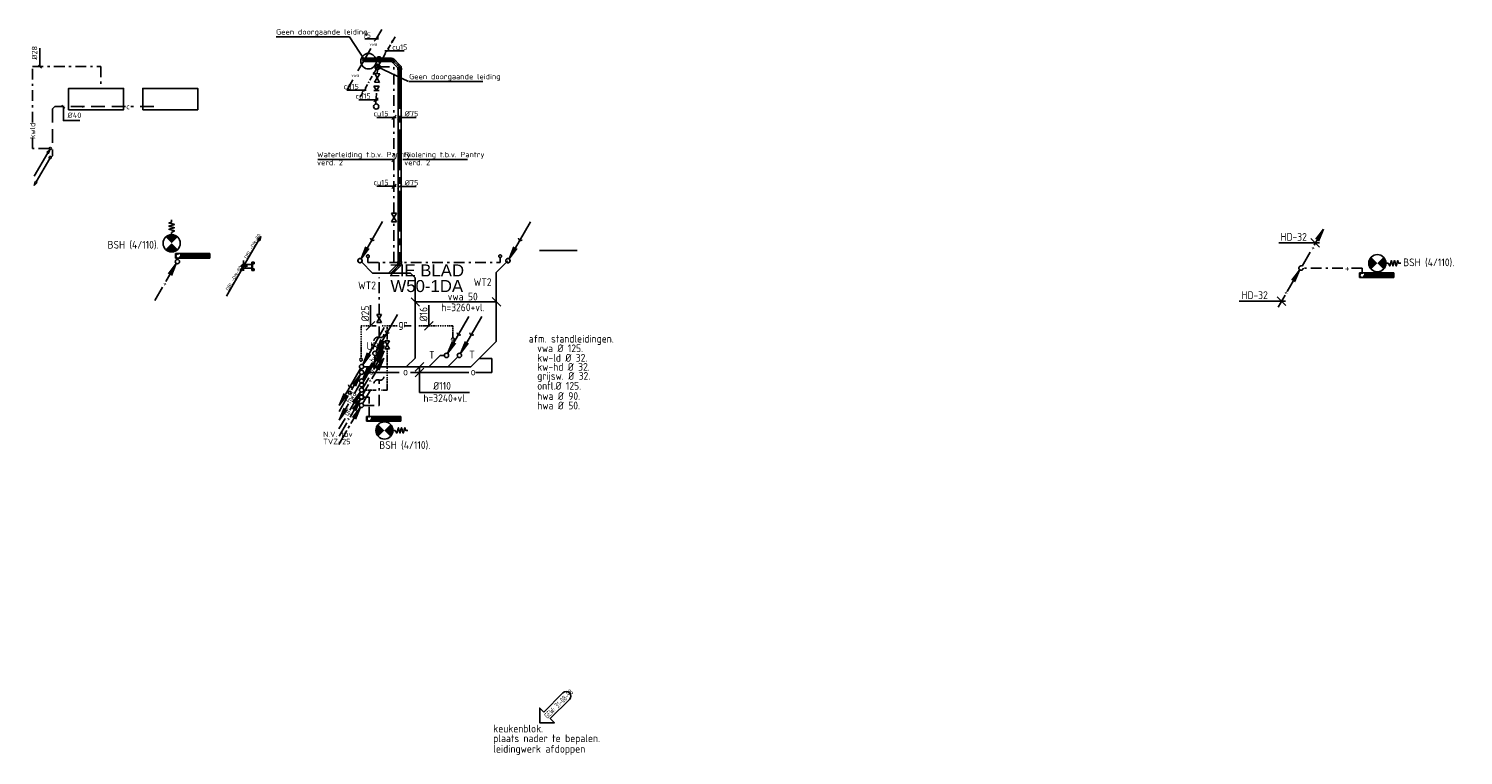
# Model space of a CAD drawing. Header units: millimetres. Extents: x -63669 to 19810, y 5754 to 49638.
# Tile 8 of 16: x -63669 to -30216, y 32710 to 49638. Entities that reach past the tile are written whole.
import ezdxf
from ezdxf.enums import TextEntityAlignment as Align

# ---------------------------------------------------------------- set-up
doc = ezdxf.new("R2010")
doc.units = ezdxf.units.MM
doc.header["$LTSCALE"] = 50
for name, pattern in [('2322109', [10, 5, -2, 1, -2]), ('2322110', [10, 5, -1, 1, -1, 1, -1]), ('CENTER2', [28.575, 19.05, -3.175, 3.175, -3.175]), ('DASHED2', [9.525, 6.35, -3.175]), ('HIDDEN2', [4.7625, 3.175, -1.5875]), ('KOUDWATER', [8.4, 4.8, -1.2, 1.2, -1.2]), ('KOUDWATERTAP', [1.1, 0.5, -0.25, 0.1, -0.25]), ('KW', [7, 4, -1, 1, -1]), ('WARMWATERTAP', [1.45, 0.5, -0.25, 0.1, -0.25, 0.1, -0.25])]:
    doc.linetypes.add(name, pattern=pattern)
for name, color, linetype in [('50', 3, 'Continuous'), ('51', 6, 'Continuous'), ('51-LEIDING', 3, 'Continuous'), ('52', 3, 'Continuous'), ('52-KOUD', 3, 'KOUDWATERTAP'), ('54', 3, 'Continuous'), ('60-CV', 3, 'Continuous'), ('Bestaande grijswater', 102, 'KOUDWATERTAP'), ('COMPUTAIR', 7, 'Continuous'), ('SPARINGEN-W', 7, 'Continuous'), ('SYM-W', 7, 'Continuous'), ('WL$1----_BOUWKUNDIG', 11, 'Continuous'), ('WL522---_VWA', 2, 'Continuous'), ('WL5232--', 192, 'Continuous'), ('WL524---_D', 192, 'Continuous'), ('WL524---_HARTLIJN', 7, 'Continuous'), ('WL531---', 132, 'Continuous'), ('WL5310--_KW', 2, 'KOUDWATER'), ('WL5310--Bestaande_KW', 180, 'KOUDWATERTAP'), ('WL532---', 12, 'Continuous'), ('WL532---_DBL', 6, 'Continuous'), ('WL532---_KW-LD', 5, 'KW'), ('WL550---_SYMBOOL', 2, 'Continuous'), ('WL5501--_GKW-A', 4, 'Continuous'), ('WL561---', 10, 'Continuous'), ('WL561---_PIJL-A', 1, 'Continuous'), ('WL561---_PIJL-R', 5, 'HIDDEN2'), ('WL5611--_CV-A', 3, 'Continuous'), ('WL5623--_COND', 2, 'DASHED2'), ('WM5232--', 2, 'Continuous'), ('WM524---', 2, 'Continuous'), ('WM530---_MATEN-B', 7, 'Continuous'), ('WM531---', 2, 'Continuous'), ('WM560---_MATEN-B', 1, 'Continuous'), ('WT531---_CODE', 1, 'Continuous'), ('WT562---_CODE', 2, 'Continuous')]:
    doc.layers.add(name, color=color, linetype=linetype)
doc.styles.add('BURO-018', font='ISO96.shx', dxfattribs={"height": 90})
doc.styles.add('BURO-025', font='ISO96.shx', dxfattribs={"height": 125})
doc.styles.add('ISO', font='ISO.SHX')
doc.styles.add('MAATVOERING', font='ISO')
doc.styles.add('SA-BEMATEN', font='iso.shx')
doc.styles.get("Standard").update_dxf_attribs({"font": 'ARIAL.TTF'})
doc.styles.add('VORMTXT', font='ISO.SHX', dxfattribs={"width": 0.65})

# ---------------------------------------------------------------- blocks, each defined once
blk = doc.blocks.new('*X18')
at = {"color": 0}
for p, q in [((29158, 61986), (29262, 62089)), ((29158, 61999), (29248, 62089)), ((29158, 62013), (29235, 62089)), ((29158, 62026), (29222, 62089)), ((29158, 62040), (29208, 62089)), ((29158, 62053), (29195, 62089)), ((29158, 62067), (29181, 62089)), ((29158, 62080), (29168, 62089)), ((29158, 61972), (29268, 62082)), ((29158, 61959), (29268, 62069)), ((29158, 61945), (29268, 62055)), ((29158, 61932), (29268, 62042)), ((29158, 61918), (29268, 62028)), ((29158, 61905), (29268, 62015)), ((29158, 61891), (29268, 62001)), ((29158, 61878), (29268, 61988)), ((29158, 61865), (29268, 61975)), ((29158, 61851), (29268, 61961)), ((29158, 61838), (29268, 61948)), ((29158, 61824), (29268, 61934)), ((29158, 61811), (29268, 61921)), ((29158, 61797), (29268, 61907)), ((29158, 61784), (29268, 61894)), ((29158, 61770), (29268, 61880)), ((29158, 61757), (29268, 61867)), ((29158, 61743), (29268, 61853)), ((29158, 61730), (29268, 61840)), ((29158, 61716), (29268, 61826)), ((29158, 61703), (29268, 61813)), ((29158, 61689), (29268, 61799)), ((29158, 61676), (29268, 61786)), ((29158, 61662), (29268, 61772)), ((29158, 61649), (29268, 61759)), ((29158, 61636), (29268, 61746)), ((29158, 61622), (29268, 61732)), ((29158, 61609), (29268, 61719)), ((29158, 61595), (29268, 61705)), ((29158, 61582), (29268, 61692)), ((29158, 61568), (29268, 61678)), ((29158, 61555), (29268, 61665)), ((29158, 61541), (29268, 61651)), ((29158, 61528), (29268, 61638)), ((29158, 61514), (29268, 61624)), ((29158, 61501), (29268, 61611)), ((29158, 61487), (29268, 61597)), ((29158, 61474), (29268, 61584)), ((29158, 61460), (29268, 61570)), ((29158, 61447), (29268, 61557)), ((29158, 61433), (29268, 61543)), ((29158, 61420), (29268, 61530)), ((29168, 61416), (29268, 61517)), ((29182, 61416), (29268, 61503)), ((29195, 61416), (29268, 61490)), ((29209, 61416), (29268, 61476)), ((29222, 61416), (29268, 61463)), ((29236, 61416), (29268, 61449)), ((29249, 61416), (29268, 61436)), ((29263, 61416), (29268, 61422))]:
    blk.add_line(p, q, dxfattribs=at)
blk = doc.blocks.new('W3-44')
at = {"layer": '54', "color": 2, "const_width": 2}
for points in [[(1.29, 0.71, 0.414214), (1.29, -0.71, 1)], [(2.71, -0.71, 0.414214), (2.71, 0.71, 1)]]:
    blk.add_lwpolyline(points, format="xyb", dxfattribs=at)
at = {"layer": '54', "color": 7}
blk.add_lwpolyline([(4, 0), (4.5, 0), (4.88, -0.63), (5.26, 0.63), (5.63, -0.63), (6.01, 0.63), (6.39, -0.63), (6.77, 0.63), (6.96, 0), (7.46, 0)], dxfattribs=at)
at = {"layer": '54', "color": 2}
blk.add_circle((2, 0), 2, dxfattribs=at)
blk = doc.blocks.new('PA')
at = {"layer": 'WL532---_KW-LD', "color": 7, "linetype": 'Continuous'}
blk.add_line((0, 0), (200, 346), dxfattribs=at)
at = {"layer": 'WL532---_KW-LD', "color": 7}
for p, q in [((162, 311), (200, 346)), ((200, 346), (171, 306)), ((200, 346), (179, 301)), ((200, 346), (188, 296)), ((162, 311), (188, 296))]:
    blk.add_line(p, q, dxfattribs=at)
blk = doc.blocks.new('014')
at = {"layer": '52', "color": 1, "linetype": 'Continuous'}
for p, q in [((-2.44, -4.22), (-0.25, -0.43)), ((-2.08, -2.82), (-0.25, -0.43)), ((-1.4, -3.22), (-0.25, -0.43)), ((-5.25, -9.09), (-3.38, -5.85)), ((-3.06, -5.3), (-2.75, -4.76))]:
    blk.add_line(p, q, dxfattribs=at)
blk.add_circle((0, 0), 0.5, dxfattribs=at)
blk = doc.blocks.new('030')
at = {"layer": '51', "color": 1, "linetype": 'Continuous'}
for p in [(5.25, 9.09), (1.4, 3.22), (2.08, 2.82)]:
    blk.add_line(p, (0.25, 0.43), dxfattribs=at)
blk.add_circle((0, 0), 0.5, dxfattribs=at)
blk.add_arc((3.03, 5.25), 0.567, 178.0725, 301.9275, dxfattribs=at)
blk = doc.blocks.new('SJE')
at = {"color": 2}
for centre, radius, start, end in [((-0.87, -0.3), 0.925, 279.7647, 19.0177), ((0.79, 0.27), 0.837, 92.169, 198.6236)]:
    blk.add_arc(centre, radius, start, end, dxfattribs=at)
blk = doc.blocks.new('027')
at = {"layer": '51', "color": 1, "linetype": 'Continuous'}
for p, q in [((5.26, 9.1), (3.14, 5.44)), ((3.42, 6.72), (5.26, 9.1)), ((4.1, 6.32), (5.26, 9.1)), ((2.39, 4.14), (0.25, 0.43))]:
    blk.add_line(p, q, dxfattribs=at)
for centre, radius in [((2.76, 4.77), 0.35), ((0, 0), 0.5)]:
    blk.add_circle(centre, radius, dxfattribs=at)
blk = doc.blocks.new('029')
at = {"layer": '51', "color": 1, "linetype": 'Continuous'}
for p in [(-0.25, -0.43), (-4.1, -6.31), (-3.42, -6.7)]:
    blk.add_line(p, (-5.25, -9.09), dxfattribs=at)
blk.add_circle((0, 0), 0.5, dxfattribs=at)
blk.add_arc((-2.47, -4.27), 0.567, 178.0725, 301.9275, dxfattribs=at)
blk = doc.blocks.new('031')
at = {"layer": '51', "linetype": 'Continuous'}
for name in ['030', '029']:
    blk.add_blockref(name, (0, 0), dxfattribs=at)
blk = doc.blocks.new('113')
at = {"layer": '52', "color": 1, "linetype": 'Continuous'}
for p, q in [((2.47, 4.28), (5.25, 9.09)), ((3.42, 6.7), (5.25, 9.09)), ((4.1, 6.31), (5.25, 9.09)), ((0.25, 0.43), (1.71, 2.96))]:
    blk.add_line(p, q, dxfattribs=at)
blk.add_circle((0, 0), 0.5, dxfattribs=at)
at = {"layer": '52', "color": 7, "style": 'ISO', "width": 0.75}
blk.add_text('+', height=1.5, rotation=61.3721, dxfattribs=at).set_placement((2.41, 3.14))
blk = doc.blocks.new('032')
at = {"layer": '50', "color": 1, "linetype": 'Continuous'}
for p, q in [((-0.25, -0.43), (-1.67, -2.89)), ((-3.06, -5.3), (-5.25, -9.09)), ((-4.1, -6.31), (-5.25, -9.09)), ((-3.42, -6.7), (-5.25, -9.09))]:
    blk.add_line(p, q, dxfattribs=at)
blk.add_circle((0, 0), 0.5, dxfattribs=at)
at = {"layer": '50', "color": 7, "style": 'ISO', "width": 0.7}
blk.add_text('hwa', height=1.5, rotation=61.3721, dxfattribs=at).set_placement((-2.48, -5.35))
blk = doc.blocks.new('033')
at = {"layer": '50', "color": 1, "linetype": 'Continuous'}
for p, q in [((5.25, 9.09), (3.8, 6.58)), ((2.44, 4.22), (0.25, 0.43)), ((1.4, 3.22), (0.25, 0.43)), ((2.08, 2.82), (0.25, 0.43))]:
    blk.add_line(p, q, dxfattribs=at)
blk.add_circle((0, 0), 0.5, dxfattribs=at)
at = {"layer": '50', "color": 7, "style": 'ISO', "width": 0.7}
blk.add_text('hwa', height=1.5, rotation=59.4545, dxfattribs=at).set_placement((3.04, 4.13))
blk = doc.blocks.new('034')
at = {"layer": '50', "linetype": 'Continuous'}
for name in ['033', '032']:
    blk.add_blockref(name, (0, 0), dxfattribs=at)
blk = doc.blocks.new('026')
at = {"layer": '51', "color": 1, "linetype": 'Continuous'}
for p, q in [((-0.25, -0.43), (-2.36, -4.09)), ((-2.08, -2.82), (-0.25, -0.43)), ((-1.4, -3.22), (-0.25, -0.43)), ((-3.11, -5.39), (-5.26, -9.1))]:
    blk.add_line(p, q, dxfattribs=at)
for centre, radius in [((0, 0), 0.5), ((-2.75, -4.77), 0.35)]:
    blk.add_circle(centre, radius, dxfattribs=at)
blk = doc.blocks.new('GR')
at = {"layer": '52', "color": 1, "linetype": 'Continuous'}
for p, q in [((277, 480), (525, 909)), ((342, 670), (525, 909)), ((410, 631), (525, 909)), ((25, 43), (166, 287)), ((-275, -472), (-27, -42)), ((-210, -281), (-27, -42)), ((-142, -320), (-27, -42)), ((-527, -908), (-386, -664))]:
    blk.add_line(p, q, dxfattribs=at)
blk.add_circle((0, 0), 50, dxfattribs=at)
at = {"layer": '52', "color": 7, "style": 'ISO', "width": 0.75}
for p in [(238, 335), (-314, -616)]:
    blk.add_text('gr', height=150, rotation=61.3721, dxfattribs=at).set_placement(p)
blk = doc.blocks.new('A$C179D0B51')
at = {"layer": 'SPARINGEN-W', "color": 2}
blk.add_lwpolyline([(95, 245), (0, 340), (0, 0), (340, 0), (245, 95), (692, 541, 1), (541, 692)], format="xyb", close=True, dxfattribs=at)
at = {"layer": 'SPARINGEN-W', "color": 2, "style": 'VORMTXT', "width": 0.65}
blk.add_text('GEW: 31-08-98', height=131.25, rotation=45, dxfattribs=at).set_placement((182, 85))
blk = doc.blocks.new('A$C0FB63A1E')
blk.add_blockref('A$C179D0B51', (0, 0))
blk = doc.blocks.new('3-01')
at = {"layer": 'SYM-W', "color": 2}
for p, q in [((-2.5, 1.5), (-2.5, -1.5)), ((-2.5, 1.5), (2.5, -1.5)), ((2.5, 1.5), (-2.5, -1.5)), ((2.5, 1.5), (2.5, -1.5))]:
    blk.add_line(p, q, dxfattribs=at)
blk = doc.blocks.new('W3-01A')
at = {"layer": 'SYM-W', "linetype": 'Continuous', "xscale": 0.75, "yscale": 0.75, "zscale": 0.75}
blk.add_blockref('3-01', (0, 0), dxfattribs=at)
blk = doc.blocks.new('A$C69B00BF0')
at = {"layer": 'WL5310--_KW', "linetype": 'Continuous', "xscale": 50, "yscale": 50, "zscale": 50, "rotation": 270}
blk.add_blockref('W3-01A', (56, 94), dxfattribs=at)
blk = doc.blocks.new('A$C4C584AB1')
at = {"layer": 'SYM-W', "color": 7}
for p, q in [((200, 115), (0, 315)), ((2092, 116), (1892, 316))]:
    blk.add_line(p, q, dxfattribs=at)
at = {"layer": 'WL5501--_GKW-A', "color": 7}
blk.add_line((98, 216), (1991, 216), dxfattribs=at)
at = {"layer": 'WL5501--_GKW-A', "color": 7, "style": 'ISO'}
for s, p in [('vwa 50', (855, 251)), ('h=3260+vl.', (707, 0))]:
    blk.add_text(s, height=180, dxfattribs=at).set_placement(p)
blk = doc.blocks.new('A$C396373C6')
at = {"layer": 'SYM-W', "color": 7}
for p, q in [((200, 920), (0, 720)), ((200, 789), (0, 589))]:
    blk.add_line(p, q, dxfattribs=at)
at = {"layer": 'WL5501--_GKW-A', "color": 7}
for q in [(100, 819), (1265, 224)]:
    blk.add_line((100, 224), q, dxfattribs=at)
at = {"layer": 'WL5501--_GKW-A', "color": 7, "style": 'ISO'}
for s, p in [('%%c110', (419, 286)), ('h=3240+vl.', (189, 0))]:
    blk.add_text(s, height=180, dxfattribs=at).set_placement(p)
blk = doc.blocks.new('CVAP11')
blk.add_line((-7.5, -12.99), (-1.17, -2.03))
blk.add_lwpolyline([(-1.59, -1.78), (-0.75, -2.27), (-0.25, -0.43)], close=True)
blk.add_circle((0, 0), 0.5)
at = {"color": 2, "style": 'MAATVOERING', "flags": 8}
blk.add_attdef('PIJL_BEN', (-12.64, -13.12), '', height=1, rotation=360, dxfattribs=at)
blk = doc.blocks.new('CVRP11')
blk.add_line((-0.25, -0.43), (-6.58, -11.4))
blk.add_lwpolyline([(-6.16, -11.64), (-7, -11.15), (-7.5, -12.99)], close=True)
blk.add_circle((0, 0), 0.5)
at = {"color": 2, "style": 'MAATVOERING', "flags": 8}
blk.add_attdef('PIJL_BEN', text='', height=1, dxfattribs=at).set_placement((-8, -13), align=Align.RIGHT)
blk = doc.blocks.new('ASP_WZ')
at = {"const_width": 24.5}
blk.add_lwpolyline([(-12.75, 0, 1), (12.75, 0, 1)], format="xyb", close=True, dxfattribs=at)
blk = doc.blocks.new('MVLINE')
blk.add_line((35, -35), (-35, 35))
blk = doc.blocks.new('LDV2')
at = {"color": 0, "linetype": 'Continuous'}
for p, q in [((-0.25, -0.43), (-2.5, -4.33)), ((-4.5, -7.79), (-6.75, -11.69))]:
    blk.add_line(p, q, dxfattribs=at)
blk.add_lwpolyline([(-6.75, -11.69, 0, 1, 0), (-5.5, -9.53, 1, 1, 0)], format="xyseb", dxfattribs=at)
blk.add_circle((0, 0), 0.5, dxfattribs=at)
at = {"color": 0, "linetype": 'Continuous', "style": 'BURO-018'}
blk.add_attdef('LD_TEXT1', text='', height=1.8, dxfattribs=at).set_placement((-3.5, -6.06), align=Align.MIDDLE)
blk = doc.blocks.new('BOILER')
for p, q in [((0.354, 0.354), (0.354, 0.354, 1)), ((-0.354, -0.354), (-0.354, -0.354, 1))]:
    blk.add_line(p, q)
for centre in [(0, 0), (0, 0, 1)]:
    blk.add_circle(centre, 0.5)
at = {"color": 0, "linetype": 'Continuous', "style": 'BURO-018', "flags": 1}
blk.add_attdef('CV_MATCODE', (0, 0), '', height=1.8, dxfattribs=at)
blk = doc.blocks.new('LDV4109')
at = {"color": 0, "linetype": 'Continuous'}
for p, q in [((-3, -5.2), (-2.06, -3.57)), ((-1.69, -2.92), (-1.5, -2.6)), ((-1.13, -1.95), (-0.25, -0.43)), ((-6.75, -11.69), (-5.81, -10.07)), ((-5.44, -9.42), (-5.25, -9.09)), ((-4.88, -8.44), (-3.94, -6.82)), ((-3.56, -6.17), (-3.38, -5.85))]:
    blk.add_line(p, q, dxfattribs=at)
blk.add_lwpolyline([(-0.25, -0.43, 0, 1, 0), (-1.5, -2.6, 1, 1, 0)], format="xyseb", dxfattribs=at)
blk.add_circle((0, 0), 0.5, dxfattribs=at)
blk = doc.blocks.new('LDV1109')
at = {"color": 0, "linetype": 'Continuous'}
for p, q in [((5.87, 10.18), (6.75, 11.69)), ((3.44, 5.95), (3.62, 6.28)), ((4, 6.93), (4.94, 8.55)), ((5.31, 9.2), (5.5, 9.53)), ((0.25, 0.43), (1.19, 2.06)), ((1.56, 2.71), (1.75, 3.03)), ((2.12, 3.68), (3.06, 5.3))]:
    blk.add_line(p, q, dxfattribs=at)
blk.add_lwpolyline([(6.75, 11.69, 0, 1, 0), (5.5, 9.53, 1, 1, 0)], format="xyseb", dxfattribs=at)
blk.add_circle((0, 0), 0.5, dxfattribs=at)
blk = doc.blocks.new('LDV3')
at = {"color": 0, "linetype": 'Continuous'}
for p, q in [((4.5, 7.79), (6.75, 11.69)), ((0.25, 0.43), (2.5, 4.33))]:
    blk.add_line(p, q, dxfattribs=at)
blk.add_lwpolyline([(0.25, 0.43, 0, 1, 0), (1.5, 2.6, 1, 1, 0)], format="xyseb", dxfattribs=at)
blk.add_circle((0, 0), 0.5, dxfattribs=at)
at = {"color": 0, "linetype": 'Continuous', "style": 'BURO-018'}
blk.add_attdef('LD_TEXT1', text='', height=1.8, dxfattribs=at).set_placement((3.5, 6.06), align=Align.MIDDLE)
blk = doc.blocks.new('3048301')
at = {"color": 0, "linetype": 'Continuous'}
for p, q in [((-2.5, 1.5), (2.5, -1.5)), ((-2.5, -1.5), (-2.5, 1.5)), ((2.5, 1.5), (-2.5, -1.5)), ((2.5, -1.5), (2.5, 1.5))]:
    blk.add_line(p, q, dxfattribs=at)
at = {"color": 0, "linetype": 'Continuous', "style": 'BURO-018', "flags": 1}
blk.add_attdef('CV_MATCODE', (0, 0), '', height=1.8, dxfattribs=at)
blk = doc.blocks.new('*U52', base_point=(-56317, 46171))
at = {"color": 0, "linetype": 'Continuous'}
for p, q in [((-56392, 46171), (-56719, 46171)), ((-56392, 46171), (-56267, 46171)), ((-56267, 46221), (-56367, 46121))]:
    blk.add_line(p, q, dxfattribs=at)
at = {"color": 0, "linetype": 'Continuous', "style": 'BURO-025'}
blk.add_text('cu15', height=125, dxfattribs=at).set_placement((-56442, 46196), align=Align.RIGHT)
blk = doc.blocks.new('*U53')
at = {"color": 0, "ltscale": 10}
for p, q in [((-39, 84), (-39, 40)), ((39, 84), (-39, 84)), ((-39, 40), (-38, 38)), ((39, 40), (-39, 40)), ((-38, 33), (-38, 38)), ((-38, 23), (-38, 33)), ((-38, 15), (-38, 23)), ((-38, 12), (-38, 15)), ((39, 40), (38, 38)), ((38, 33), (38, 38)), ((38, 23), (38, 33)), ((38, 15), (38, 23)), ((38, 12), (38, 15)), ((39, 84), (39, 40))]:
    blk.add_line(p, q, dxfattribs=at)
blk.add_arc((0, 0), 39.4, 90.18, 90, dxfattribs=at)
at = {"layer": 'WL524---_HARTLIJN', "linetype": 'CENTER2'}
for p in [(0, 40), (0, 0)]:
    blk.add_line(p, (0, 38), dxfattribs=at)
blk.add_circle((0, 0), 0.075, dxfattribs=at)
at = {"layer": 'WL524---_D', "color": 1, "linetype": '2322109', "style": 'BURO-018'}
blk.add_attdef('POSNR', text='', height=90, dxfattribs=at).set_placement((0, 0), align=Align.MIDDLE)
blk = doc.blocks.new('*U54')
at = {"color": 0, "ltscale": 10}
for p, q in [((0, 38), (544, 38)), ((0, -38), (544, -38))]:
    blk.add_line(p, q, dxfattribs=at)
at = {"layer": 'WL524---_HARTLIJN', "linetype": 'CENTER2'}
blk.add_line((0, 0), (588, 0), dxfattribs=at)
at = {"layer": 'WL524---_D', "color": 1, "linetype": '2322109', "style": 'BURO-018'}
blk.add_attdef('POSNR', text='', height=90, dxfattribs=at).set_placement((0, 0), align=Align.MIDDLE)
blk = doc.blocks.new('*U55')
at = {"color": 0, "ltscale": 10}
for p, q in [((-65, 39), (-21, 39)), ((-65, 39), (-65, -39)), ((-21, 39), (-19, 38)), ((-21, 39), (-21, -39)), ((-13, -43), (43, 13)), ((43, 13), (40, 13)), ((74, -18), (43, 13)), ((-65, -39), (-21, -39)), ((-21, -39), (-19, -38)), ((-13, -43), (-13, -40)), ((18, -74), (-13, -43)), ((18, -74), (74, -18))]:
    blk.add_line(p, q, dxfattribs=at)
for radius in [83.7, 8.67]:
    blk.add_arc((-19, -46), radius, 45, 90, dxfattribs=at)
at = {"layer": 'WL524---_HARTLIJN', "linetype": 'CENTER2'}
for p, q in [((-21, 0), (-19, 0)), ((15, -15), (14, -14))]:
    blk.add_line(p, q, dxfattribs=at)
blk.add_arc((-19, -46), 46.2, 45, 90, dxfattribs=at)
at = {"layer": 'WL524---_D', "color": 1, "linetype": '2322109', "style": 'BURO-018'}
blk.add_attdef('POSNR', text='', height=90, dxfattribs=at).set_placement((0, 0), align=Align.MIDDLE)
blk = doc.blocks.new('*U56')
at = {"layer": 'WM524---', "color": 0, "ltscale": 10}
for p, q in [((-50, -50), (50, 50)), ((-50, 0), (387, 0))]:
    blk.add_line(p, q, dxfattribs=at)
at = {"layer": 'WM524---', "color": 0, "linetype": '2322109', "style": 'BURO-025'}
blk.add_text('%%c75', height=125, dxfattribs=at).set_placement((119, 25))
blk = doc.blocks.new('*U57', base_point=(-56425, 48730))
at = {"color": 0, "linetype": 'Continuous'}
for p, q in [((-56375, 48780), (-56475, 48680)), ((-56350, 48730), (-56475, 48730)), ((-56350, 48730), (-56024, 48730))]:
    blk.add_line(p, q, dxfattribs=at)
at = {"color": 0, "linetype": 'Continuous', "style": 'BURO-025'}
blk.add_text('cu15', height=125, dxfattribs=at).set_placement((-56300, 48755))
blk = doc.blocks.new('*U58', base_point=(-56687, 49009))
at = {"color": 0, "linetype": 'Continuous'}
for p, q in [((-56762, 49009), (-56955, 49009)), ((-56762, 49009), (-56637, 49009)), ((-56637, 49059), (-56737, 48959))]:
    blk.add_line(p, q, dxfattribs=at)
at = {"color": 0, "linetype": 'Continuous', "style": 'BURO-025'}
blk.add_text('75', height=125, dxfattribs=at).set_placement((-56812, 49034), align=Align.RIGHT)
blk = doc.blocks.new('*U59')
at = {"color": 0, "ltscale": 10}
for p, q in [((0, 38), (160, 38)), ((0, -37), (160, -37))]:
    blk.add_line(p, q, dxfattribs=at)
at = {"layer": 'WL524---_HARTLIJN', "linetype": 'CENTER2'}
blk.add_line((0, 0), (204, 0), dxfattribs=at)
at = {"layer": 'WL524---_D', "color": 1, "linetype": '2322109', "style": 'BURO-018'}
blk.add_attdef('POSNR', text='', height=90, dxfattribs=at).set_placement((0, 0), align=Align.MIDDLE)
blk = doc.blocks.new('*U60')
at = {"color": 0, "ltscale": 10}
for p, q in [((-65, 39), (-21, 39)), ((-65, 39), (-65, -39)), ((-21, 39), (-19, 37)), ((-21, 39), (-21, -39)), ((-13, -43), (43, 13)), ((43, 13), (40, 13)), ((74, -18), (43, 13)), ((-65, -39), (-21, -39)), ((-21, -39), (-19, -37)), ((-13, -43), (-13, -40)), ((18, -74), (-13, -43)), ((18, -74), (74, -18))]:
    blk.add_line(p, q, dxfattribs=at)
for radius in [83.7, 8.67]:
    blk.add_arc((-19, -46), radius, 45, 90, dxfattribs=at)
at = {"layer": 'WL524---_HARTLIJN', "linetype": 'CENTER2'}
for p, q in [((-21, 0), (-19, 0)), ((15, -15), (14, -14))]:
    blk.add_line(p, q, dxfattribs=at)
blk.add_arc((-19, -46), 46.2, 45, 90, dxfattribs=at)
at = {"layer": 'WL524---_D', "color": 1, "linetype": '2322109', "style": 'BURO-018'}
blk.add_attdef('POSNR', text='', height=90, dxfattribs=at).set_placement((0, 0), align=Align.MIDDLE)
blk = doc.blocks.new('*U61')
at = {"color": 0, "ltscale": 10}
for p, q in [((-65, 39), (-21, 39)), ((-65, 39), (-65, -39)), ((-21, 39), (-19, 38)), ((-21, 39), (-21, -39)), ((-13, -43), (43, 13)), ((43, 13), (40, 13)), ((74, -18), (43, 13)), ((-65, -39), (-21, -39)), ((-21, -39), (-19, -38)), ((-13, -43), (-13, -40)), ((18, -74), (-13, -43)), ((18, -74), (74, -18))]:
    blk.add_line(p, q, dxfattribs=at)
for radius in [83.7, 8.67]:
    blk.add_arc((-19, -46), radius, 45, 90, dxfattribs=at)
at = {"layer": 'WL524---_HARTLIJN', "linetype": 'CENTER2'}
for p, q in [((-21, 0), (-19, 0)), ((15, -15), (14, -14))]:
    blk.add_line(p, q, dxfattribs=at)
blk.add_arc((-19, -46), 46.2, 45, 90, dxfattribs=at)
at = {"layer": 'WL524---_D', "color": 1, "style": 'BURO-018'}
blk.add_attdef('POSNR', text='', height=1.8, dxfattribs=at).set_placement((0, 0), align=Align.MIDDLE)
blk = doc.blocks.new('*U62')
at = {"color": 0, "ltscale": 10}
for p, q in [((0, 38), (4506, 38)), ((0, -38), (0, 38)), ((4506, 38), (4506, -38)), ((0, -38), (4506, -38))]:
    blk.add_line(p, q, dxfattribs=at)
at = {"layer": 'WL524---_HARTLIJN', "linetype": 'CENTER2'}
blk.add_line((0, 0), (4506, 0), dxfattribs=at)
at = {"layer": 'WL524---_D', "color": 1, "style": 'BURO-018'}
blk.add_attdef('POSNR', text='', height=1.8, dxfattribs=at).set_placement((0, 0), align=Align.MIDDLE)
blk = doc.blocks.new('23222203')
at = {"color": 0, "linetype": 'Continuous'}
for p, q in [((-1.06, -1.06), (1.06, 1.06)), ((-1.06, 1.06), (1.06, -1.06))]:
    blk.add_line(p, q, dxfattribs=at)
blk.add_circle((0, 0), 1.5, dxfattribs=at)
at = {"color": 0, "linetype": 'Continuous', "style": 'BURO-018', "flags": 1}
blk.add_attdef('CV_MATCODE', (0, 0), '', height=1.8, dxfattribs=at)
blk = doc.blocks.new('23222202')
at = {"color": 0, "linetype": 'Continuous'}
blk.add_circle((0, 0), 1.5, dxfattribs=at)
at = {"color": 0, "linetype": 'Continuous', "style": 'BURO-018', "flags": 1}
blk.add_attdef('CV_MATCODE', (0, 0), '', height=1.8, dxfattribs=at)
blk = doc.blocks.new('*U74', base_point=(-58237, 14970))
at = {"color": 0, "linetype": 'Continuous'}
for p, q in [((-58312, 14970), (-58639, 14970)), ((-58312, 14970), (-58187, 14970)), ((-58187, 15020), (-58287, 14920))]:
    blk.add_line(p, q, dxfattribs=at)
at = {"color": 0, "linetype": 'Continuous', "style": 'BURO-025'}
blk.add_text('cu15', height=125, dxfattribs=at).set_placement((-58362, 14995), align=Align.RIGHT)
blk = doc.blocks.new('3048311')
at = {"color": 0, "linetype": 'Continuous'}
for p, q in [((-2.5, 1.5), (0, 0)), ((-2.5, -1.5), (-2.5, 1.5)), ((0, 0), (-2.5, -1.5)), ((0, -1.5), (0, 1.5))]:
    blk.add_line(p, q, dxfattribs=at)
at = {"color": 0, "linetype": 'Continuous', "style": 'BURO-018', "flags": 1}
blk.add_attdef('CV_MATCODE', (0, 0), '', height=1.8, dxfattribs=at)
blk = doc.blocks.new('*U75', base_point=(-58237, 14970))
at = {"color": 0, "linetype": 'Continuous'}
for p, q in [((-58312, 14970), (-58639, 14970)), ((-58312, 14970), (-58187, 14970)), ((-58187, 15020), (-58287, 14920))]:
    blk.add_line(p, q, dxfattribs=at)
at = {"color": 0, "linetype": 'Continuous', "style": 'BURO-025'}
blk.add_text('cu15', height=125, dxfattribs=at).set_placement((-58362, 14995), align=Align.RIGHT)

msp = doc.modelspace()

# ---------------------------------------------------------------- linework, layer by layer
at = {"layer": '51-LEIDING'}
for p, q in [((-59448.3, 44398.3), (-60248.3, 44398.3)), ((-60248.3, 44398.3), (-60248.3, 44288.3)), ((-60248.3, 44288.3), (-59448.3, 44288.3)), ((-60121.2, 44398.3), (-60121.2, 44288.3)), ((-59448.3, 44288.3), (-59448.3, 44398.3)), ((-31839.5, 43949.4), (-32639.5, 43949.4)), ((-32639.5, 43949.4), (-32639.5, 43839.4)), ((-32639.5, 43839.4), (-31839.5, 43839.4)), ((-32512.4, 43949.4), (-32512.4, 43839.4)), ((-31839.5, 43839.4), (-31839.5, 43949.4)), ((-54994.1, 40606.8), (-55794.1, 40606.8)), ((-55794.1, 40606.8), (-55794.1, 40496.8)), ((-55794.1, 40496.8), (-54994.1, 40496.8)), ((-55667, 40606.8), (-55667, 40496.8)), ((-54994.1, 40496.8), (-54994.1, 40606.8))]:
    msp.add_line(p, q, dxfattribs=at)
at = {"layer": '52', "color": 1, "linetype": 'Continuous'}
for p, q in [((-33693.4, 44591.2), (-33474.7, 44970.1)), ((-33658, 44731.2), (-33474.7, 44970.1)), ((-33589.9, 44691.9), (-33474.7, 44970.1)), ((-60470.6, 43746.7), (-60227, 44168.5)), ((-60410.4, 43929.6), (-60227, 44168.5)), ((-60342.3, 43890.2), (-60227, 44168.5)), ((-33974.7, 44104.1), (-33787.2, 44428.8)), ((-34323.6, 43518.2), (-34033.4, 44015.3)), ((-34216.8, 43776.4), (-34033.4, 44015.3)), ((-34148.7, 43737.1), (-34033.4, 44015.3)), ((-60727, 43302.4), (-60546.5, 43615.1)), ((-34533.4, 43149.3), (-34373.5, 43426.3)), ((-55878.3, 40910.8), (-55690.8, 41235.5)), ((-56175.9, 40589.5), (-55932.4, 41011.3)), ((-56115.8, 40772.3), (-55932.4, 41011.3)), ((-56047.7, 40733), (-55932.4, 41011.3)), ((-56432.4, 40145.2), (-56251.9, 40457.9))]:
    msp.add_line(p, q, dxfattribs=at)
for centre in [(-60202, 44211.8), (-55908.7, 41059.6), (-55907.8, 41052.8), (-55907.4, 41054.6)]:
    msp.add_circle(centre, 50, dxfattribs=at)
at = {"layer": '54', "color": 7}
for p, q in [((-33572.1, 44650.1), (-34519.9, 44650.1)), ((-34361.3, 43292.6), (-35439.2, 43292.6))]:
    msp.add_line(p, q, dxfattribs=at)
at = {"layer": 'Bestaande grijswater', "linetype": 'KOUDWATERTAP'}
for p, q in [((-55916.6, 42715.1), (-55563.8, 42715.1)), ((-55916.6, 41955.3), (-55916.6, 42715.1)), ((-55427.1, 42715.1), (-55073, 42715.1)), ((-55307.4, 42367.6), (-55307.4, 42715.1)), ((-54902.8, 42715.1), (-54738.4, 42715.1)), ((-54569.9, 42715.1), (-53778, 42715.1)), ((-53778, 42715.1), (-53778, 42433.6)), ((-55307.4, 41219.2), (-55307.4, 42180.1)), ((-55853.8, 41219.2), (-55566.3, 41219.2)), ((-55439.7, 41219.2), (-55307.4, 41219.2))]:
    msp.add_line(p, q, dxfattribs=at)
for centre in [(-53778, 42402.2), (-55919.7, 41925.7)]:
    msp.add_circle(centre, 31.4, dxfattribs=at)
at = {"layer": 'COMPUTAIR'}
for points in [[(-62737.3, 47749.7), (-61457.6, 47749.7), (-61457.6, 48248.4), (-62737.3, 48248.4)], [(-61007.6, 47749.7), (-59727.9, 47749.7), (-59727.9, 48248.4), (-61007.6, 48248.4)]]:
    msp.add_lwpolyline(points, close=True, dxfattribs=at)
at = {"layer": 'SYM-W', "color": 7}
for p, q in [((-33767.6, 44750.2), (-33567.6, 44550.2)), ((-34556.8, 43392.7), (-34356.8, 43192.7)), ((-55596.5, 42815.1), (-55796.5, 42615.1)), ((-54238.4, 42815.1), (-54438.4, 42615.1))]:
    msp.add_line(p, q, dxfattribs=at)
at = {"layer": 'WL524---_D'}
for p, q in [((-55910.1, 44203.7), (-55651, 43944.6)), ((-52493.2, 44232.4), (-52766.5, 43959.1)), ((-55651, 43944.6), (-54768.2, 43944.6)), ((-55276.5, 43944.6), (-55090.6, 44130.4)), ((-55170.4, 43944.6), (-55037.6, 44077.4)), ((-54768.2, 43944.6), (-54659.5, 43835.9)), ((-54659.5, 41964.1), (-54659.5, 43835.9)), ((-52766.5, 42353.3), (-52766.5, 43959.1)), ((-52766.5, 42353.3), (-53360, 41759.8)), ((-55595, 41853.7), (-55688.9, 41759.8)), ((-55595, 42022.7), (-55595, 41853.7)), ((-54659.5, 41964.1), (-54863.8, 41759.8)), ((-54071.3, 42026.6), (-54338, 41759.8)), ((-53976.5, 42026.6), (-54071.3, 42026.6)), ((-53660.5, 41991.2), (-53891.9, 41759.8)), ((-53165.3, 41954.5), (-52866.3, 41954.5)), ((-52866.3, 41628.9), (-52866.3, 41954.5)), ((-55855.8, 41628.9), (-55028.7, 41628.9)), ((-55855.6, 41759.8), (-53360, 41759.8)), ((-54768.7, 41628.9), (-53408.9, 41628.9)), ((-53249.1, 41628.9), (-52866.3, 41628.9))]:
    msp.add_line(p, q, dxfattribs=at)
for centre in [(-55942.3, 44235.9), (-52494.1, 44235.9)]:
    msp.add_circle(centre, 50, dxfattribs=at)
at = {"layer": 'WL524---_HARTLIJN', "linetype": 'CENTER2'}
msp.add_line((-55223.5, 43944.6), (-55033, 44135), dxfattribs=at)
at = {"layer": 'WL531---', "linetype": '2322109'}
for p, q in [((-63579.3, 48757.1), (-61988.7, 48757.1)), ((-63579.3, 47454.4), (-63579.3, 48757.1)), ((-61988.7, 48757.1), (-61988.7, 48248.4)), ((-55539.9, 48589), (-55535.2, 48688.9)), ((-55502.1, 48748.9), (-55150.8, 48748.9)), ((-55150.8, 45339.1), (-55150.8, 48748.9)), ((-55573.1, 47884.7), (-55558.3, 48197.9)), ((-63579.3, 46848.7), (-63579.3, 47083.5)), ((-63190.6, 46848.7), (-63579.3, 46848.7)), ((-55150.8, 44193), (-55150.8, 45139.1)), ((-60205, 44261.4), (-60205, 44291)), ((-55757.9, 44193), (-55757.9, 44305.5)), ((-55757.9, 44193), (-52674.8, 44193)), ((-55496.9, 44001.6), (-55496.9, 44193)), ((-52674.8, 44193), (-52674.8, 44305.5)), ((-55496.9, 42979.6), (-55496.9, 43840.9)), ((-33021.8, 44059.7), (-33944, 44059.7)), ((-32574.8, 44059.7), (-32869.1, 44059.7)), ((-32574.8, 44059.7), (-32574.8, 43938.2)), ((-55496.9, 42447.6), (-55496.9, 42792.9)), ((-55496.9, 40861.3), (-55496.9, 41452.9)), ((-55728.9, 41049.9), (-55862.8, 41049.9)), ((-55859.8, 40861.3), (-55496.9, 40861.3)), ((-55728.9, 40904.6), (-55728.9, 41049.9)), ((-55728.9, 40603.2), (-55728.9, 40830.1))]:
    msp.add_line(p, q, dxfattribs=at)
for centre, radius in [((-60184.4, 44341.8), 50), ((-55757.9, 44336.9), 31.4), ((-52674.8, 44336.9), 31.4), ((-33999.7, 44060.8), 50), ((-32575.6, 43892.9), 50), ((-55730.2, 40550.3), 50)]:
    msp.add_circle(centre, radius, dxfattribs=at)
at = {"layer": 'WL532---_DBL', "color": 7}
for p, q in [((-58656.5, 44238.9), (-58656.5, 43997)), ((-58727.2, 44102.4), (-58565.8, 44102.4))]:
    msp.add_line(p, q, dxfattribs=at)
at = {"layer": 'WL532---_DBL', "color": 2}
for p, q in [((-58464.4, 44201.6), (-58464.4, 44003.2)), ((-58464.4, 44201.6), (-58414.6, 44201.6)), ((-58448.8, 44185.3), (-58448.8, 44019.5)), ((-58428.6, 44185.3), (-58448.8, 44185.3)), ((-58428.6, 44158.8), (-58428.6, 44185.3)), ((-58414.6, 44158.8), (-58428.6, 44158.8)), ((-58414.6, 44201.6), (-58414.6, 44158.8)), ((-58656.5, 44147.4), (-58464.4, 44147.4)), ((-58656.5, 44057.4), (-58464.4, 44057.4)), ((-58464.4, 44003.2), (-58414.6, 44003.2)), ((-58428.6, 44019.5), (-58448.8, 44019.5)), ((-58428.6, 44046), (-58428.6, 44019.5)), ((-58414.6, 44046), (-58428.6, 44046)), ((-58414.6, 44003.2), (-58414.6, 44046))]:
    msp.add_line(p, q, dxfattribs=at)
at = {"layer": 'WL532---_DBL'}
msp.add_circle((-58656.5, 44102.4), 45, dxfattribs=at)
for centre, radius, start, end in [((-58652.4, 44079.9), 22.9, 100.50867, 259.49133), ((-58657.5, 44124.9), 22.5, 272.39997, 87.60003)]:
    msp.add_arc(centre, radius, start, end, dxfattribs=at)
at = {"layer": 'WL5501--_GKW-A', "color": 7}
for p, q in [((-51756.1, 44471.2), (-50879.5, 44471.2)), ((-55696.5, 42715.1), (-55696.5, 43200.1)), ((-54338.4, 42715.1), (-54338.4, 43200.1))]:
    msp.add_line(p, q, dxfattribs=at)
at = {"layer": 'WL5623--_COND'}
for p, q in [((-63061.8, 47824.3), (-63111.8, 47774.3)), ((-63111.8, 47774.3), (-63111.8, 46677.4)), ((-61414.8, 47824.3), (-63061.8, 47824.3)), ((-60749.7, 47824.3), (-61289.8, 47824.3)), ((-63111.8, 46677.4), (-63141.6, 46647.6))]:
    msp.add_line(p, q, dxfattribs=at)
at = {"layer": 'WM530---_MATEN-B', "color": 1}
msp.add_lwpolyline([(-63407.7, 48757.1), (-63407.7, 48817.4), (-63407.7, 49185.3)], dxfattribs=at)
at = {"layer": 'WM531---'}
for p, q in [((-56184.7, 49446.6), (-57896.1, 49446.6)), ((-55841.2, 48915.7), (-56184.7, 49446.6)), ((-55532.1, 48748.9), (-54810.6, 48405.2)), ((-53082.4, 48405.2), (-54793.9, 48405.2)), ((-56926.7, 46588.2), (-55150.8, 46588.2)), ((-54943.2, 46588.2), (-53438.9, 46588.2))]:
    msp.add_line(p, q, dxfattribs=at)
at = {"layer": 'WM531---', "linetype": '2322109'}
msp.add_line((-55100.8, 46638.2), (-55200.8, 46538.2), dxfattribs=at)
at = {"layer": 'WM560---_MATEN-B'}
msp.add_lwpolyline([(-62860.5, 47824.3), (-62860.5, 47497.8), (-62477.6, 47497.8)], dxfattribs=at)

# ---------------------------------------------------------------- block references
at = {"layer": '50', "linetype": 'Continuous', "xscale": 100, "yscale": 100, "zscale": 100}
msp.add_blockref('034', (-55905.9, 41428.3), dxfattribs=at)
at = {"layer": '51', "linetype": 'Continuous', "xscale": 100, "yscale": 100, "zscale": 100}
for name, p in [('030', (-53926.5, 42026.6)), ('030', (-53625.2, 42026.6)), ('031', (-55905.4, 41767.2))]:
    msp.add_blockref(name, p, dxfattribs=at)
at = {"layer": '51', "color": 3, "linetype": 'WARMWATERTAP', "xscale": 100, "yscale": 100, "zscale": 100}
msp.add_blockref('027', (-55905.4, 41344), dxfattribs=at)
at = {"layer": '51-LEIDING', "xscale": 100, "yscale": 100, "zscale": 100, "rotation": 90}
msp.add_blockref('W3-44', (-60334.9, 44438.1), dxfattribs=at)
at = {"layer": '51-LEIDING', "color": 1, "rotation": 270}
for p in [(-121537.6, 73556.8), (-93928.8, 73107.9), (-117083.4, 69765.3)]:
    msp.add_blockref('*X18', p, dxfattribs=at)
at = {"layer": '51-LEIDING', "xscale": 100, "yscale": 100, "zscale": 100}
for p in [(-32419.4, 44174.7), (-55574.1, 40278.1)]:
    msp.add_blockref('W3-44', p, dxfattribs=at)
at = {"layer": '52', "linetype": 'Continuous', "xscale": 100, "yscale": 100, "zscale": 100}
msp.add_blockref('113', (-55913.5, 41053.6), dxfattribs=at)
at = {"layer": 'WL522---_VWA'}
for name, p in [('A$C4C584AB1', (-54753.3, 43055.8)), ('A$C69B00BF0', (-55363.7, 42180.1)), ('GR', (-55905.9, 41220.3)), ('A$C396373C6', (-54654.1, 40941)), ('A$C0FB63A1E', (-51751.3, 33469.4))]:
    msp.add_blockref(name, p, dxfattribs=at)
at = {"layer": 'WL5232--'}
ref = msp.add_blockref('LDV3', (-55841.2, 48915.7), dxfattribs=dict(at, xscale=60, yscale=60, zscale=60))
ref.add_attrib('LD_TEXT1', 'vwa', dxfattribs={"layer": '0', "color": 2, "linetype": 'Continuous', "height": 72, "style": 'BURO-018'}).set_placement((-55631.2, 49279.5), align=Align.MIDDLE)
ref = msp.add_blockref('LDV2', (-55841.2, 48915.7), dxfattribs=dict(at, xscale=60, yscale=60, zscale=60))
ref.add_attrib('LD_TEXT1', 'vwa', dxfattribs={"layer": '0', "color": 2, "linetype": 'Continuous', "height": 72, "style": 'BURO-018'}).set_placement((-56051.2, 48552), align=Align.MIDDLE)
at = {"layer": 'WL524---_D', "linetype": '2322109'}
for name, p, rotation in [('*U53', (-55841.2, 48915.7), 270), ('*U59', (-55176.9, 48900.9), 315), ('*U60', (-55018.2, 48742.1), 315)]:
    msp.add_blockref(name, p, dxfattribs=dict(at, rotation=rotation))
for name, p in [('*U54', (-55801.2, 48915.7)), ('*U55', (-55191.8, 48915.7))]:
    msp.add_blockref(name, p, dxfattribs=at)
at = {"layer": 'WL524---_D', "rotation": 270}
for name, p in [('*U62', (-55018.2, 48721.1)), ('*U61', (-55018.2, 44149.9))]:
    msp.add_blockref(name, p, dxfattribs=at)
at = {"layer": 'WL524---_D', "xscale": 100, "yscale": 100, "zscale": 100}
for name, p in [('030', (-55944.8, 44234.3)), ('030', (-52493.2, 44232.4)), ('030', (-55595, 42072.7)), ('026', (-55905.4, 41632))]:
    msp.add_blockref(name, p, dxfattribs=at)
at = {"layer": 'WL531---', "xscale": 60, "yscale": 60, "zscale": 60}
for name, p in [('LDV1109', (-55531.4, 48748.8)), ('LDV4109', (-55532.1, 48748.9))]:
    msp.add_blockref(name, p, dxfattribs=at)
at = {"layer": 'WL531---', "color": 2, "linetype": '2322109', "xscale": 40, "yscale": 40, "zscale": 40}
for name, p, rotation in [('3048301', (-55543.1, 48489.1), 268.1286928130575), ('3048311', (-55558.3, 48197.9), 269.4270086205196)]:
    msp.add_blockref(name, p, dxfattribs=dict(at, rotation=rotation))
at = {"layer": 'WL531---', "color": 2, "xscale": 40, "yscale": 40, "zscale": 40}
msp.add_blockref('23222202', (-55531.4, 48748.8), dxfattribs=at)
at = {"layer": 'WL531---', "color": 2, "xscale": 40, "yscale": 40, "zscale": 40, "rotation": 8.089689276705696}
msp.add_blockref('23222202', (-55564.6, 47825.3), dxfattribs=at)
at = {"layer": 'WL531---', "linetype": '2322109', "xscale": 100, "yscale": 100, "zscale": 100}
msp.add_blockref('014', (-55909.8, 40861.3), dxfattribs=at)
at = {"layer": 'WL5310--_KW', "linetype": 'Continuous', "xscale": 50, "yscale": 50, "zscale": 50, "rotation": 90}
msp.add_blockref('W3-01A', (-55496.9, 42886.7), dxfattribs=at)
at = {"layer": 'WL5310--Bestaande_KW', "linetype": 'KOUDWATERTAP', "xscale": -100, "yscale": 100, "zscale": 100, "rotation": 270}
for p in [(-55496.9, 42445.5), (-55496.9, 41452.9)]:
    msp.add_blockref('SJE', p, dxfattribs=at)
at = {"layer": 'WL532---', "color": 2, "linetype": '2322109', "xscale": 40, "yscale": 40, "zscale": 40}
msp.add_blockref('23222203', (-55497.1, 48925.6), dxfattribs=at)
at = {"layer": 'WL532---_DBL', "xscale": 2, "yscale": 2, "zscale": 2}
for p in [(-58656.5, 44102.4), (-59056.5, 43409.6)]:
    msp.add_blockref('PA', p, dxfattribs=at)
at = {"layer": 'WL550---_SYMBOOL'}
msp.add_blockref('ASP_WZ', (-62409.7, 47824.3), dxfattribs=at)
at = {"layer": 'WL561---', "linetype": '2322109', "xscale": 360, "yscale": 360, "zscale": 360}
msp.add_blockref('BOILER', (-55745.5, 48880.7), dxfattribs=at)
at = {"layer": 'WL561---', "color": 2, "linetype": '2322109', "xscale": 40, "yscale": 40, "zscale": 40, "rotation": 270}
msp.add_blockref('3048301', (-55150.8, 45239.1), dxfattribs=at)
at = {"layer": 'WL561---_PIJL-A', "xscale": 50, "yscale": 50, "zscale": 50}
msp.add_blockref('CVAP11', (-63165.6, 46848.7), dxfattribs=at)
at = {"layer": 'WL561---_PIJL-R', "xscale": 50, "yscale": 50, "zscale": 50}
msp.add_blockref('CVRP11', (-63165.6, 46637), dxfattribs=at)
at = {"layer": 'WM5232--', "linetype": '2322109'}
msp.add_blockref('*U58', (-55561.8, 49399.7), dxfattribs=at)
at = {"layer": 'WM524---', "linetype": '2322109'}
for p in [(-55018.2, 47572.8), (-55018.2, 45962.3)]:
    msp.add_blockref('*U56', p, dxfattribs=at)
at = {"layer": 'WM530---_MATEN-B', "color": 1}
msp.add_blockref('MVLINE', (-63407.7, 48757.1), dxfattribs=at)
at = {"layer": 'WM531---', "linetype": '2322109'}
for name, p in [('*U57', (-55316.6, 49120.8)), ('*U52', (-55150.8, 47572.8)), ('*U52', (-55150.8, 45967.3))]:
    msp.add_blockref(name, p, dxfattribs=at)
at = {"layer": 'WM531---', "color": 2, "linetype": '2322110'}
for name, p in [('*U75', (-55847.1, 48203.3)), ('*U74', (-55568.5, 47981.2))]:
    msp.add_blockref(name, p, dxfattribs=at)
at = {"layer": 'WM560---_MATEN-B'}
msp.add_blockref('MVLINE', (-62860.5, 47824.3), dxfattribs=at)

# ---------------------------------------------------------------- texts
at = {"layer": '52', "color": 7, "style": 'ISO', "width": 0.75}
for p in [(-33689.3, 44460), (-60458.7, 43618.5), (-34317.7, 43420.1), (-56182.1, 40475.9)]:
    msp.add_text('+', height=150, rotation=61.37209, dxfattribs=at).set_placement(p)
at = {"layer": '52', "color": 7, "style": 'ISO'}
for s, p in [('WT2', (-53293, 43644.1)), ('WT2', (-55988.5, 43567.9)), ('UR', (-55791.1, 42155.5)), ('T', (-54331.2, 41947.2)), ('T', (-53395.2, 41957.1)), ('keukenblok.', (-52837.2, 33242)), ('plaats nader te bepalen.', (-52837.2, 33015.3)), ('leidingwerk afdoppen', (-52837.2, 32771))]:
    msp.add_text(s, height=180, dxfattribs=at).set_placement(p)
at = {"layer": '52-KOUD', "color": 7, "style": 'ISO'}
msp.add_text('+', height=180, dxfattribs=at).set_placement((-32977.8, 43969.9))
at = {"layer": '54', "color": 7, "style": 'ISO'}
for p in [(-34477.8, 44697.3), (-35388.3, 43339.8)]:
    msp.add_text('HD-32', height=180, dxfattribs=at).set_placement(p)
at = {"layer": '60-CV', "color": 7, "style": 'ISO'}
for s, p in [('afm. standleidingen.', (-52007.9, 42325.5)), ('vwa %%c 125.', (-51811.5, 42102.3)), ('kw-ld %%c 32.', (-51811.5, 41879)), ('kw-hd %%c 32.', (-51811.5, 41668.4)), ('grijsw. %%c 32.', (-51811.5, 41457.7)), ('ontl.%%c 125.', (-51811.5, 41227.8)), ('hwa %%c 90.', (-51811.5, 40990.3)), ('hwa %%c 50.', (-51811.5, 40768.7))]:
    msp.add_text(s, height=180, dxfattribs=at).set_placement(p)
at = {"layer": 'SYM-W', "color": 7, "style": 'ISO'}
for p in [(-58579.2, 44271), (-59011.3, 43525.4)]:
    msp.add_text('DBL.-DN-80.', height=80, rotation=60, dxfattribs=at).set_placement(p)
at = {"layer": 'WL$1----_BOUWKUNDIG', "color": 6, "linetype": 'Continuous'}
for s, p in [('ZIE BLAD', (-54386.2, 44006)), ('W50-1DA', (-54386.2, 43642.9))]:
    msp.add_text(s, height=280, dxfattribs=at).set_placement(p, align=Align.MIDDLE)
at = {"layer": 'WL5310--_KW', "color": 7, "style": 'ISO'}
for s, p in [('BSH (4/110).', (-61827.7, 44514.6)), ('BSH (4/110).', (-31615, 44105.1)), ('gr', (-55049.8, 42676.6)), ('o', (-54938.7, 41560.9)), ('o', (-53363, 41560.9)), ('BSH (4/110).', (-55492.3, 39847.4))]:
    msp.add_text(s, height=180, dxfattribs=at).set_placement(p)
at = {"layer": 'WL5501--_GKW-A', "color": 7, "style": 'ISO'}
for s, p in [('%%c25', (-55731.2, 42818.4)), ('%%c16', (-54373.2, 42818.4))]:
    msp.add_text(s, height=180, rotation=90, dxfattribs=at).set_placement(p)
at = {"layer": 'WL5611--_CV-A', "color": 7, "linetype": 'Continuous', "style": 'ISO'}
for s, p in [('N.V. tbv', (-56802.7, 40126.3)), ('TVZ-25', (-56802.7, 39957))]:
    msp.add_text(s, height=126, dxfattribs=at).set_placement(p)
at = {"layer": 'WM530---_MATEN-B', "color": 2, "style": 'MAATVOERING'}
msp.add_text('%%c28', height=125, rotation=90, dxfattribs=at).set_placement((-63470.2, 48917.4))
at = {"layer": 'WM531---', "linetype": '2322109', "style": 'BURO-025'}
for s, p in [('Geen doorgaande leiding', (-57899.3, 49502.4)), ('Geen doorgaande leiding', (-54797.1, 48461.1)), ('verd. 2', (-56946.1, 46456.9)), ('Waterleiding t.b.v. Pantry', (-56946.1, 46644.4)), ('verd. 2', (-54912.8, 46456.9)), ('Riolering t.b.v. Pantry', (-54912.8, 46644.4))]:
    msp.add_text(s, height=125, dxfattribs=at).set_placement(p)
at = {"layer": 'WM560---_MATEN-B', "color": 2, "style": 'MAATVOERING'}
msp.add_text('%%C40', height=125, dxfattribs=at).set_placement((-62760.5, 47560.3))
at = {"layer": 'WT531---_CODE', "color": 2, "style": 'SA-BEMATEN'}
msp.add_text('kwld', height=125, rotation=90, dxfattribs=at).set_placement((-63579.3, 47259.4), align=Align.MIDDLE)
at = {"layer": 'WT562---_CODE', "color": 2, "style": 'MAATVOERING'}
msp.add_text('c', height=125, dxfattribs=at).set_placement((-61352.3, 47824.3), align=Align.MIDDLE)

doc.saveas('drawing.dxf')
